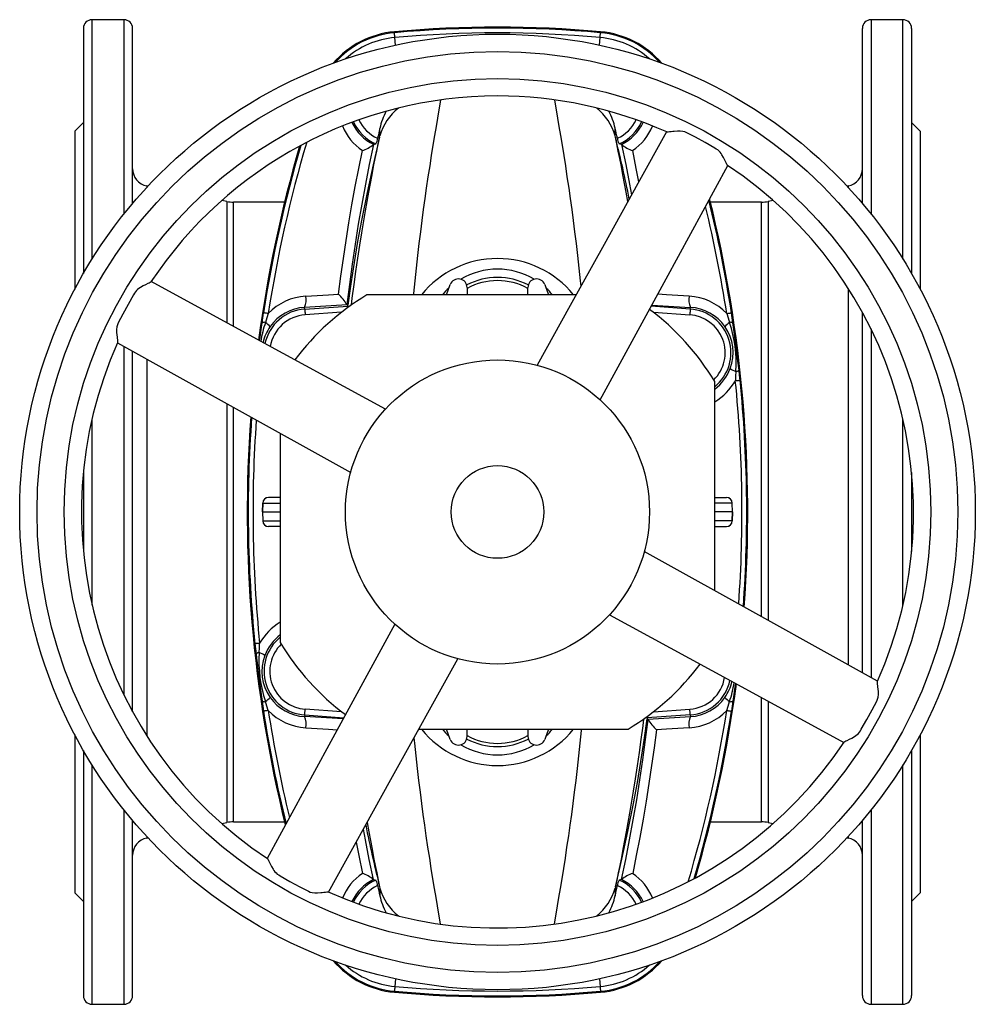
# Model space of a CAD drawing. Extents: x 19 to 1104, y -37 to 1504.
# Tile 1 of 5: x 19 to 349, y -37 to 303. Entities that reach past the tile are written whole.
import ezdxf

# ---------------------------------------------------------------- set-up
doc = ezdxf.new("R2010")
doc.units = 0
doc.layers.get('0').update_dxf_attribs({"linetype": 'CONTINUOUS'})

msp = doc.modelspace()

# ---------------------------------------------------------------- linework, layer by layer
at = {"color": 7, "linetype": 'CONTINUOUS'}
for p, q in [((55.12, 302.94), (44.12, 302.94)), ((44.12, 220.26), (44.12, 302.94)), ((55.12, 302.94), (55.12, 235.82)), ((324.12, 302.94), (313.12, 302.94)), ((313.12, 302.94), (313.12, 235.82)), ((324.12, 220.26), (324.12, 302.94)), ((41.12, 299.94), (41.12, 215.25)), ((58.12, 239.47), (58.12, 299.94)), ((310.12, 239.47), (310.12, 299.94)), ((327.12, 299.94), (327.12, 215.25)), ((148.52, 298.77), (148.55, 298.44)), ((148.93, 294.14), (148.69, 296.79)), ((219.32, 294.14), (219.55, 296.79)), ((219.73, 298.77), (219.7, 298.44)), ((41.12, 267.44), (38.12, 264.44)), ((143.51, 262.79), (143.51, 265.42)), ((224.74, 262.79), (224.74, 265.42)), ((330.12, 264.44), (327.12, 267.44)), ((38.12, 264.44), (38.12, 209.81)), ((143.4, 262.38), (143.51, 262.79)), ((224.84, 262.38), (224.74, 262.79)), ((330.12, 264.44), (330.12, 209.81)), ((141.33, 259.89), (141.26, 259.82)), ((141.33, 259.89), (142.14, 260.05)), ((226.92, 259.89), (226.1, 260.05)), ((226.92, 259.89), (226.98, 259.82)), ((63.44, 245.46), (62.98, 245.55)), ((62.98, 245.55), (62.98, 244.96)), ((305.27, 245.55), (304.8, 245.46)), ((305.27, 245.55), (305.27, 244.96)), ((90.71, 240.16), (88.91, 240.51)), ((90.71, 240.16), (90.71, 198.23)), ((110.6, 239.94), (93, 239.94)), ((93, 197), (93, 239.94)), ((275.25, 239.94), (257.65, 239.94)), ((275.25, 96.84), (275.25, 239.94)), ((279.33, 240.51), (277.54, 240.16)), ((277.54, 240.16), (277.54, 95.57)), ((166.52, 207.94), (167.8, 211.46)), ((200.44, 211.46), (201.72, 207.94)), ((211.27, 207.94), (139.05, 207.94)), ((173.62, 210.44), (173.62, 207.94)), ((194.62, 207.94), (194.62, 210.44)), ((305.27, 210.14), (305.27, 80.17)), ((132.16, 204.49), (117.53, 203.6)), ((117.57, 203.02), (132.48, 204.06)), ((132.12, 204.57), (132.16, 204.49)), ((132.48, 204.06), (132.43, 204.32)), ((237.46, 204.4), (250.72, 203.6)), ((117.57, 203.02), (117.53, 203.6)), ((130.28, 201.91), (117.71, 201.03)), ((250.68, 203.02), (237.22, 203.96)), ((237.97, 201.91), (250.54, 201.03)), ((250.68, 203.02), (250.72, 203.6)), ((310.12, 77.47), (310.12, 201.93)), ((313.12, 196.15), (313.12, 75.81)), ((55.12, 190.07), (55.12, 69.73)), ((58.12, 63.94), (58.12, 188.4)), ((62.98, 185.71), (62.98, 55.73)), ((259.12, 105.79), (259.12, 178.01)), ((90.71, 170.32), (90.71, 25.72)), ((93, 25.94), (93, 169.04)), ((44.12, 100.74), (44.12, 165.13)), ((324.12, 100.74), (324.12, 165.13)), ((109.12, 160.08), (109.12, 87.87)), ((41.12, 146.63), (41.12, 119.25)), ((327.12, 146.63), (327.12, 119.25)), ((103.04, 136.01), (102.93, 132.94)), ((102.95, 132.94), (103.06, 136.01)), ((103.04, 136.01), (103.06, 136.01)), ((103.06, 136.01), (109.12, 136.01)), ((105.06, 137.94), (105.04, 137.94)), ((109.12, 137.94), (105.06, 137.94)), ((259.12, 137.94), (263.19, 137.94)), ((265.18, 136.01), (259.12, 136.01)), ((263.19, 137.94), (263.2, 137.94)), ((265.29, 132.94), (265.18, 136.01)), ((265.2, 136.01), (265.18, 136.01)), ((265.31, 132.94), (265.2, 136.01)), ((102.93, 132.94), (103.04, 129.87)), ((102.93, 132.94), (102.95, 132.94)), ((102.95, 132.94), (109.12, 132.94)), ((102.95, 132.94), (103.06, 129.87)), ((265.29, 132.94), (259.12, 132.94)), ((265.29, 132.94), (265.18, 129.87)), ((265.2, 129.87), (265.31, 132.94)), ((265.31, 132.94), (265.29, 132.94)), ((103.04, 129.87), (103.06, 129.87)), ((103.06, 129.87), (109.12, 129.87)), ((265.18, 129.87), (259.12, 129.87)), ((265.2, 129.87), (265.18, 129.87)), ((105.06, 127.94), (105.04, 127.94)), ((109.12, 127.94), (105.06, 127.94)), ((259.12, 127.94), (263.19, 127.94)), ((263.19, 127.94), (263.2, 127.94)), ((275.25, 25.94), (275.25, 68.88)), ((130.28, 63.97), (117.71, 64.85)), ((237.97, 63.97), (250.54, 64.85)), ((277.54, 67.63), (277.54, 25.72)), ((117.57, 62.85), (117.53, 62.28)), ((130.78, 61.47), (117.53, 62.28)), ((117.57, 62.85), (131.02, 61.91)), ((250.68, 62.85), (235.77, 61.81)), ((235.77, 61.81), (235.82, 61.56)), ((236.09, 61.39), (250.72, 62.28)), ((236.13, 61.31), (236.09, 61.39)), ((250.68, 62.85), (250.72, 62.28)), ((156.98, 57.94), (229.19, 57.94)), ((167.8, 54.41), (166.52, 57.94)), ((173.62, 55.44), (173.62, 57.94)), ((194.62, 57.94), (194.62, 55.44)), ((201.72, 57.94), (200.44, 54.41)), ((38.12, 56.07), (38.12, 1.44)), ((330.12, 56.07), (330.12, 1.44)), ((41.12, 50.62), (41.12, -34.06)), ((327.12, 50.62), (327.12, -34.06)), ((44.12, -37.06), (44.12, 45.62)), ((324.12, -37.06), (324.12, 45.62)), ((55.12, 30.06), (55.12, -37.06)), ((313.12, 30.06), (313.12, -37.06)), ((58.12, -34.06), (58.12, 26.41)), ((88.91, 25.37), (90.71, 25.72)), ((93, 25.94), (110.6, 25.94)), ((257.65, 25.94), (275.25, 25.94)), ((277.54, 25.72), (279.33, 25.37)), ((310.12, -34.06), (310.12, 26.41)), ((62.98, 20.92), (62.98, 20.33)), ((62.98, 20.33), (63.44, 20.42)), ((304.8, 20.42), (305.27, 20.33)), ((305.27, 20.92), (305.27, 20.33)), ((141.33, 5.98), (141.26, 6.05)), ((141.33, 5.98), (142.14, 5.83)), ((143.4, 3.49), (143.51, 3.08)), ((224.84, 3.49), (224.74, 3.08)), ((226.92, 5.98), (226.1, 5.83)), ((226.92, 5.98), (226.98, 6.05)), ((38.12, 1.44), (41.12, -1.56)), ((143.51, 3.08), (143.51, 0.45)), ((224.74, 3.08), (224.74, 0.45)), ((327.12, -1.56), (330.12, 1.44)), ((148.93, -28.27), (148.69, -30.92)), ((219.32, -28.27), (219.55, -30.92)), ((148.52, -32.9), (148.55, -32.56)), ((219.73, -32.9), (219.7, -32.56)), ((44.12, -37.06), (55.12, -37.06)), ((313.12, -37.06), (324.12, -37.06))]:
    msp.add_line(p, q, dxfattribs=at)
for points in [[(148.69, 296.79), (148.66, 297.12), (148.64, 297.42), (148.61, 297.7), (148.59, 297.94), (148.57, 298.14), (148.56, 298.29), (148.55, 298.39), (148.55, 298.44)], [(219.55, 296.79), (219.58, 297.12), (219.61, 297.42), (219.63, 297.7), (219.65, 297.94), (219.67, 298.14), (219.69, 298.29), (219.7, 298.39), (219.7, 298.44)], [(164.49, 275.23), (164.34, 274.41), (163.88, 271.76), (163.4, 268.96), (162.89, 266.01), (162.37, 262.91), (161.83, 259.57), (161.26, 256.08), (160.7, 252.44), (160.12, 248.67), (159.54, 244.76), (159.03, 241.14), (158.51, 237.42), (158, 233.59), (157.49, 229.67), (157, 225.67), (156.5, 221.47), (156.01, 217.18), (155.54, 212.8), (155.09, 208.34), (155.05, 207.94)], [(203.76, 275.21), (203.9, 274.41), (204.36, 271.76), (204.85, 268.96), (205.35, 266.01), (205.87, 262.91), (206.42, 259.57), (206.98, 256.08), (207.55, 252.44), (208.12, 248.67), (208.7, 244.76), (209.22, 241.14), (209.74, 237.42), (210.25, 233.59), (210.75, 229.67), (211.25, 225.67), (211.75, 221.47), (212.23, 217.18), (212.7, 212.8), (212.9, 210.88)], [(143.4, 262.38), (141.15, 252.86), (139.07, 243.28), (137.16, 233.65), (135.83, 226.36), (134.6, 219.04), (133.46, 211.7), (132.43, 204.32)], [(133.69, 204.41), (133.98, 206.75), (134.58, 211.44), (135.21, 216.02), (135.87, 220.59), (136.54, 225.03), (137.23, 229.33), (137.92, 233.49), (138.5, 236.88), (139.08, 240.17), (139.66, 243.34), (140.23, 246.4), (140.79, 249.33), (141.35, 252.22), (141.89, 254.98), (142.42, 257.59), (142.92, 260.06), (143.4, 262.38)], [(242.49, 264.17), (232.62, 246.4), (220.91, 225.3), (209.19, 204.2), (197.77, 183.63)], [(229.16, 240.18), (228.59, 243.34), (228.02, 246.4), (227.46, 249.33), (226.9, 252.22), (226.35, 254.98), (225.83, 257.59), (225.32, 260.06), (224.84, 262.38)], [(263.6, 252.62), (263.53, 252.67), (263.37, 252.9), (263.19, 253.25), (262.97, 253.69), (262.61, 254.45), (262.17, 255.33), (261.64, 256.26), (261.32, 256.74), (260.96, 257.2), (260.58, 257.6), (260.16, 257.95), (259.66, 258.28), (259.15, 258.58), (255.82, 260.51), (252.44, 262.35), (249.45, 263.89), (248.79, 264.18), (248.07, 264.36), (247.17, 264.46), (246.26, 264.45), (245.15, 264.37), (244.63, 264.31), (244.14, 264.25), (243.55, 264.18), (243.07, 264.14), (242.78, 264.13), (242.59, 264.16), (242.58, 264.16)], [(141.26, 259.82), (139.84, 252.97), (138.5, 246.11), (137.24, 239.22), (136.06, 232.32), (134.95, 225.4), (133.93, 218.47), (132.98, 211.52), (132.12, 204.57)], [(226.98, 259.82), (228.4, 252.97), (229.74, 246.11), (230.42, 242.43)], [(129.23, 208.15), (130.03, 214.33), (130.89, 220.5), (131.81, 226.66), (132.8, 232.81), (133.86, 239.06), (134.99, 245.29), (136.19, 251.51), (137.45, 257.72)], [(232.93, 246.96), (232.06, 251.51), (230.8, 257.72)], [(219.61, 171.62), (242.4, 213.48), (263.66, 252.54)], [(64.44, 212.41), (64.39, 212.35), (64.16, 212.19), (63.81, 212.01), (63.37, 211.79), (62.61, 211.43), (61.73, 210.98), (60.8, 210.46), (60.32, 210.14), (59.86, 209.78), (59.46, 209.4), (59.1, 208.97), (58.78, 208.47), (58.48, 207.96), (56.55, 204.63), (54.71, 201.25), (53.17, 198.26), (52.88, 197.6), (52.7, 196.89), (52.6, 195.98), (52.61, 195.08), (52.69, 193.97), (52.75, 193.44), (52.81, 192.95), (52.88, 192.37), (52.92, 191.88), (52.93, 191.59), (52.9, 191.4), (52.9, 191.4)], [(145.44, 168.43), (103.58, 191.22), (64.53, 212.48)], [(117.93, 207.46), (125.8, 207.94), (129.23, 208.15)], [(250.31, 207.46), (242.44, 207.94), (239.48, 208.12)], [(102.82, 198.29), (103.07, 200), (103.33, 201.73)], [(104.96, 201.47), (104.64, 201.52), (104.33, 201.57), (104.06, 201.61), (103.82, 201.65), (103.62, 201.68), (103.47, 201.7), (103.37, 201.72), (103.33, 201.73)], [(104.96, 201.47), (104.45, 199.94), (103.98, 198.4)], [(117.57, 203.02), (117.57, 202.97), (117.58, 202.87), (117.59, 202.72), (117.6, 202.52), (117.62, 202.27), (117.64, 202), (117.66, 201.69), (117.68, 201.36), (117.71, 201.03)], [(250.68, 203.02), (250.67, 202.97), (250.67, 202.87), (250.66, 202.72), (250.64, 202.52), (250.62, 202.27), (250.61, 202), (250.58, 201.69), (250.56, 201.36), (250.54, 201.03)], [(263.29, 201.47), (263.61, 201.52), (263.91, 201.57), (264.18, 201.61), (264.42, 201.65), (264.62, 201.68), (264.77, 201.7), (264.87, 201.72), (264.92, 201.73)], [(263.29, 201.47), (263.79, 199.94), (264.27, 198.4)], [(265.42, 198.29), (265.18, 200), (264.92, 201.73)], [(101.99, 192.08), (102.17, 193.43), (102.4, 195.18), (102.61, 196.74), (102.82, 198.29)], [(267.52, 181.9), (267.33, 183.47), (267.14, 185.04), (266.75, 188.2), (266.53, 189.94), (266.31, 191.68), (266.08, 193.43), (265.85, 195.18), (265.63, 196.74), (265.42, 198.29)], [(52.89, 191.3), (91.76, 169.72), (133.43, 146.58)], [(266.43, 181.5), (266.36, 179.89), (266.26, 178.28)], [(267.9, 178.45), (267.72, 180.18), (267.52, 181.9)], [(266.26, 178.28), (266.58, 178.31), (266.88, 178.34), (267.16, 178.37), (267.4, 178.4), (267.6, 178.42), (267.75, 178.43), (267.85, 178.44), (267.9, 178.45)], [(133.42, 146.56), (133.42, 146.56), (133.43, 146.59), (133.43, 146.59)], [(315.36, 74.57), (276.48, 96.15), (234.81, 119.29)], [(234.82, 119.31), (234.82, 119.31), (234.82, 119.29), (234.82, 119.29)], [(222.8, 97.45), (264.67, 74.66), (303.71, 53.4)], [(148.63, 94.26), (125.84, 52.39), (104.58, 13.33)], [(101.99, 87.59), (101.66, 87.56), (101.36, 87.53), (101.08, 87.5), (100.84, 87.48), (100.64, 87.46), (100.49, 87.44), (100.39, 87.43), (100.35, 87.43)], [(100.35, 87.43), (100.53, 85.7), (100.73, 83.97)], [(101.81, 84.37), (101.88, 85.98), (101.99, 87.59)], [(100.73, 83.97), (100.91, 82.41), (101.1, 80.84), (101.49, 77.68), (101.71, 75.93), (101.94, 74.19), (102.17, 72.44), (102.4, 70.7), (102.61, 69.14), (102.82, 67.59)], [(125.75, 1.69), (147.34, 40.58), (170.47, 82.24)], [(266.26, 73.79), (266.08, 72.44), (265.85, 70.7), (265.63, 69.14), (265.42, 67.59)], [(303.8, 53.46), (303.85, 53.53), (304.09, 53.68), (304.43, 53.87), (304.88, 54.09), (305.64, 54.45), (306.52, 54.89), (307.44, 55.42), (307.92, 55.74), (308.38, 56.1), (308.78, 56.48), (309.14, 56.9), (309.46, 57.4), (309.76, 57.91), (311.69, 61.24), (313.53, 64.62), (315.07, 67.61), (315.36, 68.27), (315.55, 68.99), (315.64, 69.89), (315.64, 70.8), (315.55, 71.91), (315.49, 72.43), (315.43, 72.92), (315.37, 73.51), (315.32, 73.99), (315.31, 74.28), (315.34, 74.47), (315.35, 74.48)], [(102.82, 67.59), (103.07, 65.88), (103.33, 64.15)], [(104.96, 64.4), (104.45, 65.93), (103.98, 67.47)], [(117.57, 62.85), (117.57, 62.9), (117.58, 63), (117.59, 63.15), (117.6, 63.36), (117.62, 63.6), (117.64, 63.88), (117.66, 64.19), (117.68, 64.51), (117.71, 64.85)], [(250.68, 62.85), (250.67, 62.9), (250.67, 63), (250.66, 63.15), (250.64, 63.36), (250.62, 63.6), (250.61, 63.88), (250.58, 64.19), (250.56, 64.51), (250.54, 64.85)], [(263.29, 64.4), (263.79, 65.93), (264.27, 67.47)], [(265.42, 67.59), (265.18, 65.88), (264.92, 64.15)], [(104.96, 64.4), (104.64, 64.35), (104.33, 64.3), (104.06, 64.26), (103.82, 64.23), (103.62, 64.19), (103.47, 64.17), (103.37, 64.16), (103.33, 64.15)], [(224.84, 3.49), (227.09, 13.01), (229.18, 22.59), (231.09, 32.23), (232.42, 39.51), (233.65, 46.83), (234.78, 54.18), (235.82, 61.56)], [(234.55, 61.46), (234.27, 59.12), (233.66, 54.43), (233.04, 49.85), (232.38, 45.29), (231.7, 40.85), (231.02, 36.55), (230.33, 32.39), (229.75, 28.99), (229.17, 25.71), (228.59, 22.53), (228.02, 19.47), (227.46, 16.54), (226.9, 13.65), (226.35, 10.9), (225.83, 8.28), (225.32, 5.81), (224.84, 3.49)], [(226.98, 6.05), (228.4, 12.9), (229.74, 19.77), (231, 26.65), (232.19, 33.55), (233.29, 40.47), (234.32, 47.4), (235.26, 54.35), (236.13, 61.31)], [(263.29, 64.4), (263.61, 64.35), (263.91, 64.3), (264.18, 64.26), (264.42, 64.23), (264.62, 64.19), (264.77, 64.17), (264.87, 64.16), (264.92, 64.15)], [(117.93, 58.41), (125.8, 57.94), (128.76, 57.76)], [(203.76, -9.35), (203.9, -8.53), (204.36, -5.89), (204.85, -3.08), (205.35, -0.13), (205.87, 2.97), (206.42, 6.31), (206.98, 9.8), (207.55, 13.43), (208.12, 17.21), (208.7, 21.12), (209.22, 24.74), (209.74, 28.46), (210.25, 32.28), (210.75, 36.2), (211.25, 40.21), (211.75, 44.41), (212.23, 48.7), (212.7, 53.08), (213.16, 57.53), (213.2, 57.94)], [(250.31, 58.41), (242.44, 57.94), (239.01, 57.73)], [(164.49, -9.35), (164.34, -8.53), (163.88, -5.89), (163.4, -3.08), (162.89, -0.13), (162.37, 2.97), (161.83, 6.31), (161.26, 9.8), (160.7, 13.43), (160.12, 17.21), (159.54, 21.12), (159.03, 24.74), (158.51, 28.46), (158, 32.28), (157.49, 36.2), (157, 40.21), (156.5, 44.41), (156.01, 48.7), (155.54, 53.08), (155.34, 54.99)], [(239.01, 57.73), (238.21, 51.55), (237.35, 45.38), (236.43, 39.21), (235.45, 33.06), (234.38, 26.82), (233.25, 20.59), (232.06, 14.36), (230.8, 8.16)], [(139.08, 25.7), (139.66, 22.53), (140.23, 19.47), (140.79, 16.54), (141.35, 13.65), (141.89, 10.9), (142.42, 8.28), (142.92, 5.81), (143.4, 3.49)], [(141.26, 6.05), (139.84, 12.9), (138.5, 19.77), (137.83, 23.44)], [(135.31, 18.92), (136.19, 14.36), (137.45, 8.16)], [(104.65, 13.26), (104.71, 13.21), (104.87, 12.97), (105.05, 12.63), (105.27, 12.18), (105.63, 11.42), (106.08, 10.54), (106.6, 9.62), (106.92, 9.14), (107.28, 8.68), (107.66, 8.28), (108.09, 7.92), (108.59, 7.6), (109.1, 7.3), (112.43, 5.37), (115.81, 3.53), (118.8, 1.99), (119.46, 1.7), (120.17, 1.51), (121.08, 1.42), (121.98, 1.42), (123.09, 1.51), (123.62, 1.57), (124.11, 1.63), (124.69, 1.69), (125.18, 1.74), (125.47, 1.75), (125.66, 1.72), (125.66, 1.71)], [(148.69, -30.92), (148.66, -31.24), (148.64, -31.54), (148.61, -31.82), (148.59, -32.06), (148.57, -32.26), (148.56, -32.42), (148.55, -32.52), (148.55, -32.56)], [(219.55, -30.92), (219.58, -31.24), (219.61, -31.54), (219.63, -31.82), (219.65, -32.06), (219.67, -32.26), (219.69, -32.42), (219.7, -32.52), (219.7, -32.56)]]:
    msp.add_lwpolyline(points, dxfattribs=at)
for radius in [165, 159, 149.65, 52.5, 16]:
    msp.add_circle((184.12, 132.94), radius, dxfattribs=at)
for centre, radius, start, end in [((44.12, 299.94), 3, 90, 180), ((55.12, 299.94), 3, 0, 90), ((313.12, 299.94), 3, 90, 180), ((324.12, 299.94), 3, 0, 90), ((184.12, -100.06), 400.42, 84.8983, 95.1017), ((184.12, -100.06), 400.08, 84.8983, 95.1017), ((151.31, 267.48), 31.42, 95.1017, 139.4755), ((151.31, 267.48), 31.08, 95.1017, 138.3615), ((151.31, 267.48), 29.43, 95.1017, 131.9491), ((184.12, -100.06), 398.43, 84.8983, 95.1017), ((216.94, 267.48), 29.43, 48.0509, 84.8983), ((216.94, 267.48), 31.08, 41.6385, 84.8983), ((216.94, 267.48), 31.42, 40.5245, 84.8983), ((184.12, 132.94), 143.65, 90, 146.4132), ((184.12, 132.94), 143.65, 65.9877, 90), ((161.62, 257.71), 18.82, 128.5145, 164.3211), ((206.6, 257.7), 18.84, 15.6908, 51.595), ((165.79, 260.69), 22.78, 152.2075, 168.0198), ((202.46, 260.7), 22.78, 11.9808, 27.8238), ((148.43, 273.61), 19.32, 202.4626, 235.3582), ((147.82, 273.81), 15.35, 204.3792, 245.0034), ((148.12, 273.94), 15.12, 204.3891, 246.7109), ((148.12, 273.94), 13.12, 205.0784, 245.7876), ((733.12, 132.94), 604.32, 167.33606, 167.67152), ((-364.88, 132.94), 604.32, 12.32848, 12.66394), ((220.12, 273.94), 13.12, 294.2124, 334.9216), ((220.12, 273.94), 15.12, 293.2891, 335.6109), ((220.43, 273.81), 15.36, 294.9997, 335.7068), ((219.82, 273.61), 19.31, 304.6406, 337.4841), ((136.84, 262.75), 5.95, 333.0298, 352.47), ((-222.46, 151.08), 460.95, 11.2506, 13.9737), ((231.41, 262.75), 5.95, 187.53, 206.9702), ((548.12, 132.94), 450.42, 163.7074, 172.4306), ((548.12, 132.94), 450.08, 163.6652, 171.2087), ((548.12, 132.94), 448.43, 163.4606, 171.2087), ((133.42, 269.53), 12.48, 288.8425, 308.9421), ((234.83, 269.53), 12.48, 231.0579, 251.1575), ((184.12, 132.94), 143.65, 335.9877, 56.4132), ((64.12, 251.44), 6, 180, 259), ((304.12, 251.44), 6, 281, 0), ((93, 251.94), 12, 259, 270), ((-179.88, 132.94), 448.43, 8.7913, 13.6037), ((-179.88, 132.94), 450.08, 8.7913, 13.8343), ((-179.88, 132.94), 450.42, 355.8224, 13.8794), ((275.25, 251.94), 12, 270, 281), ((184.12, 186.77), 33.7, 38.9019, 141.0981), ((184.12, 192.15), 24.65, 59.0794, 120.9364), ((170.62, 210.44), 3, 0, 160), ((184.12, 190.94), 23, 62.4557, 117.5443), ((184.12, 190.94), 21.91, 61.3625, 118.6375), ((197.62, 210.44), 3, 20, 180), ((119.12, 187.85), 19.65, 93.4547, 136.0949), ((184.12, 132.94), 87.5, 121.0027, 143.1039), ((111.17, 206.22), 6.87, 337.582, 10.4357), ((115.12, 193.82), 20.11, 32.3073, 45.4346), ((178.47, 197.22), 17.12, 130.4384, 141.2465), ((189.28, 196.96), 17.65, 38.4556, 48.9627), ((257.07, 206.22), 6.87, 169.5643, 202.418), ((249.13, 187.85), 19.65, 43.9051, 86.5453), ((136.47, 211.02), 7.83, 236.5772, 238.8896), ((125.11, 204.44), 7.38, 352.7742, 357.0612), ((118.62, 187.94), 15.12, 94, 168.0228), ((118.45, 187.96), 15.67, 93.3671, 145.0146), ((118.62, 187.94), 13.12, 94, 170.6485), ((184.12, 132.94), 87.5, 31.0027, 53.1039), ((249.62, 187.94), 13.12, 314.3323, 86), ((249.62, 187.94), 15.12, 308.9248, 86), ((249.8, 187.96), 15.67, 34.9854, 86.6329), ((141.33, 185.86), 39.4, 161.443, 171.2357), ((103.58, 196.53), 1.91, 78.1265, 113.3064), ((100.35, 192.69), 6.76, 38.8723, 57.5414), ((267.9, 192.69), 6.76, 122.4586, 141.1277), ((264.66, 196.53), 1.91, 66.6936, 101.8735), ((220.93, 184.26), 45.59, 356.5264, 18.0682), ((117.82, 188.17), 15.03, 144.3128, 167.4049), ((250.04, 187.99), 15.45, 339.1907, 35.404), ((184.12, 132.94), 143.65, 155.9877, 236.4134), ((249.94, 187.87), 15.5, 306.3322, 339.7474), ((268.51, 187.94), 6.76, 233.4669, 252.1359), ((266.34, 183.41), 1.91, 272.7217, 307.901), ((249.21, 187.83), 19.54, 300.4856, 330.7483), ((-179.88, 132.94), 448.43, 355.9408, 5.8034), ((-179.88, 132.94), 450.08, 355.8427, 5.8034), ((548.12, 132.94), 450.42, 175.8231, 193.8782), ((548.12, 132.94), 450.08, 175.8428, 185.8034), ((548.12, 132.94), 448.43, 175.9407, 185.8034), ((105.04, 135.94), 2, 90, 177.956), ((105.06, 135.94), 2, 90.025, 178.0295), ((263.18, 135.94), 2, 1.9705, 89.975), ((263.2, 135.94), 2, 2.0668, 90), ((105.04, 129.94), 2, 182.0668, 270), ((105.06, 129.94), 2, 181.9705, 269.975), ((263.18, 129.94), 2, 270.025, 358.0295), ((263.2, 129.94), 2, 270, 357.956), ((119.04, 78.05), 19.54, 120.4856, 150.7483), ((118.62, 77.94), 15.12, 128.9248, 266), ((118.31, 78.01), 15.5, 126.3322, 159.7474), ((118.62, 77.94), 13.12, 134.3323, 266), ((184.12, 132.94), 87.5, 211.0027, 233.1039), ((101.9, 82.46), 1.91, 92.7217, 127.901), ((147.32, 81.61), 45.59, 176.5264, 198.0682), ((99.74, 77.94), 6.76, 53.4669, 72.1359), ((118.2, 77.88), 15.45, 159.1907, 215.404), ((184.12, 132.94), 87.5, 301.0027, 323.1039), ((249.62, 77.94), 13.12, 274, 350.6485), ((249.62, 77.94), 15.12, 274, 348.0228), ((-179.88, 132.94), 450.42, 343.7074, 352.4308), ((250.43, 77.7), 15.03, 324.3128, 347.4049), ((226.91, 80.01), 39.4, 341.443, 351.2357), ((100.35, 73.18), 6.76, 302.4586, 321.1277), ((118.45, 77.92), 15.67, 214.9854, 266.6329), ((249.8, 77.92), 15.67, 273.3671, 325.0146), ((267.9, 73.18), 6.76, 218.8723, 237.5414), ((103.58, 69.35), 1.91, 246.6936, 281.8735), ((264.66, 69.35), 1.91, 258.1265, 293.3064), ((548.12, 132.94), 450.08, 188.7913, 193.8343), ((119.12, 78.03), 19.65, 223.9051, 266.5453), ((548.12, 132.94), 448.43, 188.7913, 193.6037), ((111.17, 59.66), 6.87, 349.5643, 22.418), ((243.14, 61.43), 7.38, 172.7742, 177.0612), ((231.77, 54.85), 7.83, 56.5772, 58.8896), ((253.12, 72.06), 20.11, 212.3073, 225.4346), ((-179.88, 132.94), 448.43, 343.4606, 351.2087), ((257.07, 59.66), 6.87, 157.582, 190.4357), ((249.13, 78.03), 19.65, 273.4547, 316.0949), ((-179.88, 132.94), 450.08, 343.6652, 351.2087), ((184.12, 79.1), 33.7, 218.9019, 321.0981), ((178.47, 68.65), 17.12, 218.7535, 229.5616), ((189.28, 68.92), 17.65, 311.0373, 321.5444), ((170.62, 55.44), 3, 200, 0), ((184.12, 74.94), 23, 242.4557, 297.5443), ((184.12, 74.94), 21.91, 241.3625, 298.6375), ((197.62, 55.44), 3, 180, 340), ((184.12, 132.94), 143.65, 245.9877, 326.4133), ((184.12, 73.73), 24.65, 239.0636, 300.9206), ((93, 13.94), 12, 90, 101), ((590.71, 114.8), 460.95, 191.2506, 193.9737), ((275.25, 13.94), 12, 79, 90), ((64.12, 14.44), 6, 101, 180), ((304.12, 14.44), 6, 0, 79), ((148.43, -7.74), 19.32, 124.6417, 157.536), ((133.42, -3.65), 12.48, 51.0579, 71.1575), ((234.83, -3.65), 12.48, 108.8425, 128.9421), ((219.82, -7.74), 19.31, 22.5153, 55.3594), ((147.82, -7.93), 15.35, 114.9971, 155.6336), ((148.12, -8.06), 15.12, 113.2891, 155.6109), ((148.12, -8.06), 13.12, 114.2124, 154.9216), ((136.84, 3.13), 5.95, 7.53, 26.9702), ((733.12, 132.94), 604.32, 192.32848, 192.66394), ((-364.88, 132.94), 604.32, 347.33606, 347.67152), ((231.41, 3.13), 5.95, 153.0298, 172.47), ((220.12, -8.06), 13.12, 25.0784, 65.7876), ((220.12, -8.06), 15.12, 24.3891, 66.7109), ((220.43, -7.93), 15.35, 24.357, 65.0026), ((161.62, 8.17), 18.82, 195.6802, 231.4976), ((165.79, 5.18), 22.78, 191.981, 207.8324), ((206.61, 8.17), 18.83, 308.4685, 344.3161), ((202.45, 5.18), 22.79, 332.2302, 348.0193), ((151.31, -1.6), 31.42, 220.5245, 264.8983), ((151.31, -1.6), 31.08, 221.6385, 264.8983), ((151.31, -1.6), 29.43, 228.0509, 264.8983), ((216.94, -1.6), 29.43, 275.1017, 311.9491), ((216.94, -1.6), 31.08, 275.1017, 318.3615), ((216.94, -1.6), 31.42, 275.1017, 319.4755), ((184.12, 365.94), 400.42, 264.8983, 275.1017), ((184.12, 365.94), 400.08, 264.8983, 275.1017), ((184.12, 365.94), 398.43, 264.8983, 275.1017), ((44.12, -34.06), 3, 180, 270), ((55.12, -34.06), 3, 270, 0), ((313.12, -34.06), 3, 180, 270), ((324.12, -34.06), 3, 270, 0)]:
    msp.add_arc(centre, radius, start, end, dxfattribs=at)

doc.saveas('drawing.dxf')
